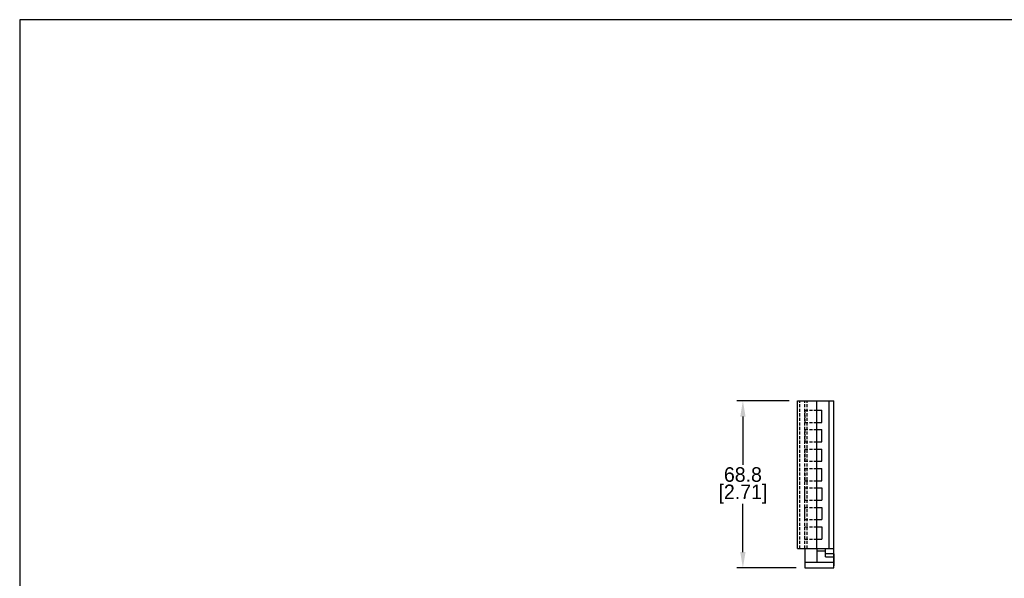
# Model space of a CAD drawing. Header units: inches. Extents: x 0 to 864, y 0 to 559.
# Tile 2 of 3: x 0 to 405, y 329 to 559. Entities that reach past the tile are written whole.
import ezdxf

# ---------------------------------------------------------------- set-up
doc = ezdxf.new("R2010")
doc.units = ezdxf.units.IN
doc.header["$LTSCALE"] = 10
doc.header["$MEASUREMENT"] = 0
doc.linetypes.add('HIDDEN2', pattern=[0.1875, 0.125, -0.0625])
doc.layers.add('DIMENSIONS', color=140, linetype='Continuous')
doc.layers.add('HIDDEN', color=102, linetype='HIDDEN2')
doc.dimstyles.get("Standard").update_dxf_attribs({"dimtxt": 6, "dimasz": 6.5, "dimexe": 2.5, "dimexo": 3.5, "dimgap": 1, "dimtad": 0, "dimtih": 1, "dimtoh": 1, "dimdec": 1, "dimzin": 0, "dimdsep": 46, "dimtxsty": 'Standard', "dimcen": 0, "dimadec": 0, "dimazin": 0, "dimtfac": 1, "dimtdec": 1, "dimtofl": 0, "dimtmove": 0, "dimatfit": 3, "dimfxl": 0, "dimtolj": 1, "dimtzin": 0, "dimarcsym": 0})

# ---------------------------------------------------------------- blocks, each defined once
blk = doc.blocks.new('*D15')
at = {"layer": 'DEFPOINTS', "color": 0}
for p in [(320.07, 402.01), (297.6, 333.21), (323.07, 333.21)]:
    blk.add_point(p, dxfattribs=at)
at = {"layer": 'DIMENSIONS', "color": 0, "lineweight": -2}
for p, q in [((316.57, 402.01), (295.1, 402.01)), ((297.6, 395.51), (297.6, 375.61)), ((297.6, 339.71), (297.6, 359.61)), ((319.57, 333.21), (295.1, 333.21))]:
    blk.add_line(p, q, dxfattribs=at)
at = {"layer": 'DIMENSIONS', "color": 0}
for points in [[(296.51, 395.51), (298.68, 395.51), (297.6, 402.01)], [(296.51, 339.71), (298.68, 339.71), (297.6, 333.21)]]:
    blk.add_solid(points, dxfattribs=at)
at = {"layer": 'DIMENSIONS', "color": 0, "char_height": 6, "attachment_point": 5}
for s, insert in [('\\A1;68.8', (297.6, 371.61)), ('\\A1;[2.71]', (297.6, 363.61))]:
    blk.add_mtext(s, dxfattribs=dict(at, insert=insert))

msp = doc.modelspace()

# ---------------------------------------------------------------- linework, layer by layer
for p, q in [((320.07, 341.21), (320.07, 402.01)), ((320.07, 402.01), (335.07, 402.01)), ((328.07, 341.21), (328.07, 402.01)), ((333.07, 341.21), (333.07, 402.01)), ((335.07, 333.21), (335.07, 402.01)), ((328.07, 398.11), (330.07, 398.11)), ((330.07, 393.11), (330.07, 398.11)), ((328.07, 393.11), (330.07, 393.11)), ((328.07, 390.11), (330.07, 390.11)), ((330.07, 385.11), (330.07, 390.11)), ((328.07, 385.11), (330.07, 385.11)), ((328.07, 382.11), (330.07, 382.11)), ((330.07, 377.11), (330.07, 382.11)), ((328.07, 377.11), (330.07, 377.11)), ((328.07, 374.11), (330.07, 374.11)), ((330.07, 369.11), (330.07, 374.11)), ((328.07, 369.11), (330.07, 369.11)), ((328.07, 366.11), (330.07, 366.11)), ((330.07, 366.11), (330.07, 361.11)), ((328.07, 361.11), (330.07, 361.11)), ((328.07, 358.11), (330.07, 358.11)), ((330.07, 358.11), (330.07, 353.11)), ((328.07, 353.11), (330.07, 353.11)), ((328.07, 350.11), (330.07, 350.11)), ((330.07, 350.11), (330.07, 345.11)), ((328.07, 345.11), (330.07, 345.11)), ((320.07, 341.21), (335.07, 341.21)), ((323.07, 341.21), (323.07, 333.21)), ((328.07, 341.21), (328.07, 335.61)), ((331.57, 337.71), (331.57, 341.21)), ((328.07, 340.21), (331.57, 340.21)), ((331.57, 339.21), (335.07, 339.21)), ((331.57, 337.71), (335.07, 337.71)), ((335.07, 339.03), (335.07, 334.03)), ((323.07, 335.61), (335.07, 335.61)), ((323.07, 333.21), (335.07, 333.21))]:
    msp.add_line(p, q)
at = {"layer": 'DEFPOINTS'}
msp.add_lwpolyline([(0, 0), (863.6, 0), (863.6, 558.8), (0, 558.8)], close=True, dxfattribs=at)
at = {"layer": 'HIDDEN'}
for p, q in [((321.07, 341.21), (321.07, 402.01)), ((323.07, 341.21), (323.07, 402.01)), ((324.07, 341.21), (324.07, 402.01)), ((323.07, 398.11), (328.07, 398.11)), ((323.07, 398.11), (323.07, 393.11)), ((323.07, 393.11), (328.07, 393.11)), ((323.07, 390.11), (328.07, 390.11)), ((323.07, 390.11), (323.07, 385.11)), ((323.07, 385.11), (328.07, 385.11)), ((323.07, 382.11), (328.07, 382.11)), ((323.07, 382.11), (323.07, 377.11)), ((323.07, 377.11), (328.07, 377.11)), ((323.07, 374.11), (328.07, 374.11)), ((323.07, 374.11), (323.07, 369.11)), ((323.07, 369.11), (328.07, 369.11)), ((323.07, 366.11), (328.07, 366.11)), ((323.07, 361.11), (323.07, 366.11)), ((323.07, 361.11), (328.07, 361.11)), ((323.07, 358.11), (328.07, 358.11)), ((323.07, 353.11), (323.07, 358.11)), ((323.07, 353.11), (328.07, 353.11)), ((323.07, 350.11), (328.07, 350.11)), ((323.07, 345.11), (323.07, 350.11)), ((323.07, 345.11), (328.07, 345.11))]:
    msp.add_line(p, q, dxfattribs=at)

# ---------------------------------------------------------------- dimensions: what is measured, and where the dimension line sits
at = {"layer": 'DIMENSIONS'}
dim = msp.add_linear_dim(base=(297.6, 333.21), p1=(320.07, 402.01), p2=(323.07, 333.21), angle=90, dimstyle='Standard', override={"dimpost": '\\X'}, dxfattribs=at)
dim.commit()
dim.dimension.update_dxf_attribs({"geometry": '*D15', "text_midpoint": (297.6, 367.61)})

doc.saveas('drawing.dxf')
